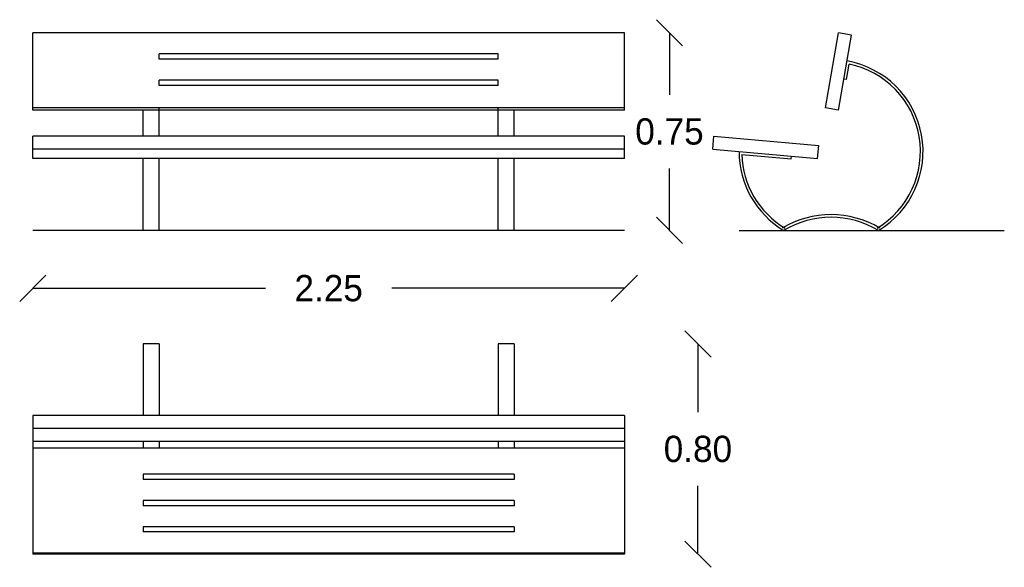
# Model space of a CAD drawing. Extents: x 4.34 to 8.09, y 2.13 to 4.22.
import ezdxf

# ---------------------------------------------------------------- set-up
doc = ezdxf.new("R2010")
doc.units = 0
doc.header["$MEASUREMENT"] = 0
doc.layers.get('0').update_dxf_attribs({"linetype": 'CONTINUOUS'})
doc.layers.get('DEFPOINTS').update_dxf_attribs({"linetype": 'CONTINUOUS'})
doc.dimstyles.get("Standard").update_dxf_attribs({"dimtxt": 0.18, "dimasz": 0.18, "dimexe": 0.18, "dimexo": 0.0625, "dimgap": 0.09, "dimtad": 0, "dimtih": 1, "dimtoh": 1, "dimdec": 4, "dimzin": 0, "dimdsep": 46, "dimtxsty": 'Standard', "dimcen": 0.09, "dimadec": 0, "dimazin": 0, "dimtfac": 1, "dimtdec": 4, "dimtofl": 0, "dimtmove": 0, "dimatfit": 3, "dimfxl": 0, "dimtolj": 1, "dimtzin": 0, "dimarcsym": 0})

# ---------------------------------------------------------------- blocks, each defined once
blk = doc.blocks.new('_OBLIQUE')
at = {"color": 0, "linetype": 'ByBlock'}
blk.add_line((-0.5, -0.5), (0.5, 0.5), dxfattribs=at)
blk = doc.blocks.new('*D1')
at = {"color": 0, "linetype": 'ByBlock'}
for p, q in [((4.3939, 3.1955), (5.2789, 3.1955)), ((6.6439, 3.1955), (5.7589, 3.1955))]:
    blk.add_line(p, q, dxfattribs=at)
at = {"layer": 'DEFPOINTS', "color": 0, "linetype": 'ByBlock'}
for p in [(4.3939, 3.6897), (6.6439, 3.6897), (6.6439, 3.1955)]:
    blk.add_point(p, dxfattribs=at)
at = {"color": 0, "linetype": 'ByBlock', "xscale": 0.1, "yscale": 0.1, "zscale": 0.1, "rotation": 180}
blk.add_blockref('_OBLIQUE', (4.3939, 3.1955), dxfattribs=at)
at = {"color": 0, "linetype": 'ByBlock', "xscale": 0.1, "yscale": 0.1, "zscale": 0.1}
blk.add_blockref('_OBLIQUE', (6.6439, 3.1955), dxfattribs=at)
at = {"color": 0, "linetype": 'ByBlock', "insert": (5.5189, 3.1955), "char_height": 0.1, "attachment_point": 5}
blk.add_mtext('\\A1;2.25', dxfattribs=at)
blk = doc.blocks.new('*D2')
at = {"color": 0, "linetype": 'ByBlock'}
for p, q in [((6.8152, 4.1676), (6.8152, 3.9317)), ((6.8152, 3.4158), (6.8152, 3.6517))]:
    blk.add_line(p, q, dxfattribs=at)
at = {"layer": 'DEFPOINTS', "color": 0, "linetype": 'ByBlock'}
for p in [(6.6439, 4.1676), (6.2239, 3.4158), (6.8152, 3.4158)]:
    blk.add_point(p, dxfattribs=at)
at = {"color": 0, "linetype": 'ByBlock', "xscale": 0.1, "yscale": 0.1, "zscale": 0.1}
for p, rotation in [((6.8152, 4.1676), 90), ((6.8152, 3.4158), 270)]:
    blk.add_blockref('_OBLIQUE', p, dxfattribs=dict(at, rotation=rotation))
at = {"color": 0, "linetype": 'ByBlock', "insert": (6.8152, 3.7917), "char_height": 0.1, "attachment_point": 5}
blk.add_mtext('\\A1;0.75', dxfattribs=at)
blk = doc.blocks.new('*D3')
at = {"color": 0, "linetype": 'ByBlock'}
for p, q in [((6.9233, 2.9838), (6.9233, 2.7239)), ((6.9233, 2.1839), (6.9233, 2.4439))]:
    blk.add_line(p, q, dxfattribs=at)
at = {"layer": 'DEFPOINTS', "color": 0, "linetype": 'ByBlock'}
for p in [(6.2239, 2.9838), (6.6439, 2.1839), (6.9233, 2.1839)]:
    blk.add_point(p, dxfattribs=at)
at = {"color": 0, "linetype": 'ByBlock', "xscale": 0.1, "yscale": 0.1, "zscale": 0.1}
for p, rotation in [((6.9233, 2.9838), 90), ((6.9233, 2.1839), 270)]:
    blk.add_blockref('_OBLIQUE', p, dxfattribs=dict(at, rotation=rotation))
at = {"color": 0, "linetype": 'ByBlock', "insert": (6.9233, 2.5839), "char_height": 0.1, "attachment_point": 5}
blk.add_mtext('\\A1;0.80', dxfattribs=at)

msp = doc.modelspace()

# ---------------------------------------------------------------- linework, layer by layer
for p, q in [((6.6439, 4.1676), (4.3939, 4.1676)), ((4.3939, 3.8734), (4.3939, 4.1676)), ((6.6439, 3.8734), (6.6439, 4.1676)), ((7.4083, 3.882), (7.4586, 4.1676)), ((7.4575, 3.8734), (7.5079, 4.1589)), ((7.5079, 4.1589), (7.4586, 4.1676)), ((6.1639, 4.0876), (4.8739, 4.0876)), ((4.8739, 4.0676), (4.8739, 4.0876)), ((6.1639, 4.0676), (6.1639, 4.0876)), ((6.1639, 4.0676), (4.8739, 4.0676)), ((7.4881, 3.9896), (7.4986, 4.0487)), ((6.1639, 3.9876), (4.8739, 3.9876)), ((4.8739, 3.9676), (4.8739, 3.9876)), ((6.1639, 3.9676), (6.1639, 3.9876)), ((7.4881, 3.9896), (7.4783, 3.9914)), ((6.1639, 3.9676), (4.8739, 3.9676)), ((6.6439, 3.882), (4.3939, 3.882)), ((6.6439, 3.8734), (4.3939, 3.8734)), ((4.8139, 3.7743), (4.8139, 3.8734)), ((4.8739, 3.7743), (4.8739, 3.882)), ((6.1639, 3.7743), (6.1639, 3.882)), ((6.2239, 3.7743), (6.2239, 3.8734)), ((7.4575, 3.8734), (7.4083, 3.882)), ((6.6439, 3.7743), (4.3939, 3.7743)), ((4.3939, 3.6897), (4.3939, 3.7743)), ((6.6439, 3.6897), (6.6439, 3.7743)), ((6.9798, 3.7245), (6.9842, 3.7743)), ((6.9835, 3.7744), (7.3826, 3.7395)), ((6.6439, 3.7245), (4.3939, 3.7245)), ((6.9798, 3.7245), (7.3783, 3.6897)), ((7.3783, 3.6897), (7.3826, 3.7395)), ((6.6439, 3.6897), (4.3939, 3.6897)), ((4.8139, 3.4158), (4.8139, 3.6897)), ((4.8739, 3.4158), (4.8739, 3.6897)), ((6.1639, 3.4158), (6.1639, 3.6897)), ((6.2239, 3.4158), (6.2239, 3.6897)), ((7.0899, 3.7049), (7.2781, 3.6884)), ((7.2781, 3.6884), (7.2789, 3.6984)), ((6.6439, 3.4158), (4.3939, 3.4158)), ((7.0797, 3.4158), (8.0886, 3.4158)), ((4.8139, 2.9838), (4.8139, 2.712)), ((4.8739, 2.9838), (4.8139, 2.9838)), ((4.8739, 2.9838), (4.8739, 2.712)), ((6.1639, 2.9838), (6.1639, 2.712)), ((6.2239, 2.9838), (6.1639, 2.9838)), ((6.2239, 2.9838), (6.2239, 2.712)), ((6.6439, 2.712), (4.3939, 2.712)), ((4.3939, 2.712), (4.3939, 2.1839)), ((6.6439, 2.712), (6.6439, 2.1839)), ((6.6439, 2.6627), (4.3939, 2.6627)), ((6.6439, 2.6124), (4.3939, 2.6124)), ((6.6439, 2.5868), (4.3939, 2.5868)), ((4.8139, 2.6124), (4.8139, 2.5868)), ((4.8739, 2.6124), (4.8739, 2.5868)), ((6.1639, 2.6124), (6.1639, 2.5868)), ((6.2239, 2.6124), (6.2239, 2.5868)), ((6.2239, 2.4883), (4.8139, 2.4883)), ((4.8139, 2.4883), (4.8139, 2.4683)), ((6.2239, 2.4883), (6.2239, 2.4683)), ((6.2239, 2.4683), (4.8139, 2.4683)), ((6.2239, 2.3883), (4.8139, 2.3883)), ((4.8139, 2.3883), (4.8139, 2.3683)), ((6.2239, 2.3683), (4.8139, 2.3683)), ((6.2239, 2.3883), (6.2239, 2.3683)), ((6.2239, 2.2883), (4.8139, 2.2883)), ((4.8139, 2.2883), (4.8139, 2.2683)), ((6.2239, 2.2883), (6.2239, 2.2683)), ((6.2239, 2.2683), (4.8139, 2.2683)), ((6.6439, 2.1883), (4.3939, 2.1883)), ((6.6439, 2.1839), (4.3939, 2.1839))]:
    msp.add_line(p, q)
for centre, radius, start, end in [((7.4297, 3.7158), 0.35, 301.0027, 80), ((7.4297, 3.7158), 0.34, 301.0027, 78.3146), ((7.4297, 3.7158), 0.35, 180, 238.9973), ((7.4297, 3.7158), 0.34, 181.8419, 238.9973), ((7.4297, 3.1158), 0.36, 58.9973, 121.0027), ((7.4297, 3.1158), 0.35, 58.9973, 121.0027)]:
    msp.add_arc(centre, radius, start, end)

# ---------------------------------------------------------------- dimensions: what is measured, and where the dimension line sits
for base, p1, p2, picture, middle in [((6.8152, 3.4158), (6.6439, 4.1676), (6.2239, 3.4158), '*D2', (6.8152, 3.7917)), ((6.9233, 2.1839), (6.2239, 2.9838), (6.6439, 2.1839), '*D3', (6.9233, 2.5839))]:
    dim = msp.add_linear_dim(base=base, p1=p1, p2=p2, angle=90, dimstyle='Standard', override={"dimtxt": 0.1, "dimasz": 0.1, "dimdec": 2, "dimblk1": 'OBLIQUE', "dimblk2": 'OBLIQUE', "dimsah": 1, "dimse1": 1, "dimse2": 1, "dimtix": 1})
    dim.commit()
    dim.dimension.update_dxf_attribs({"geometry": picture, "text_midpoint": middle})
dim = msp.add_linear_dim(base=(6.6439, 3.1955), p1=(4.3939, 3.6897), p2=(6.6439, 3.6897), dimstyle='Standard', override={"dimtxt": 0.1, "dimasz": 0.1, "dimdec": 2, "dimblk1": 'OBLIQUE', "dimblk2": 'OBLIQUE', "dimsah": 1, "dimse1": 1, "dimse2": 1, "dimtix": 1})
dim.commit()
dim.dimension.update_dxf_attribs({"geometry": '*D1', "text_midpoint": (5.5189, 3.1955)})

doc.saveas('drawing.dxf')
